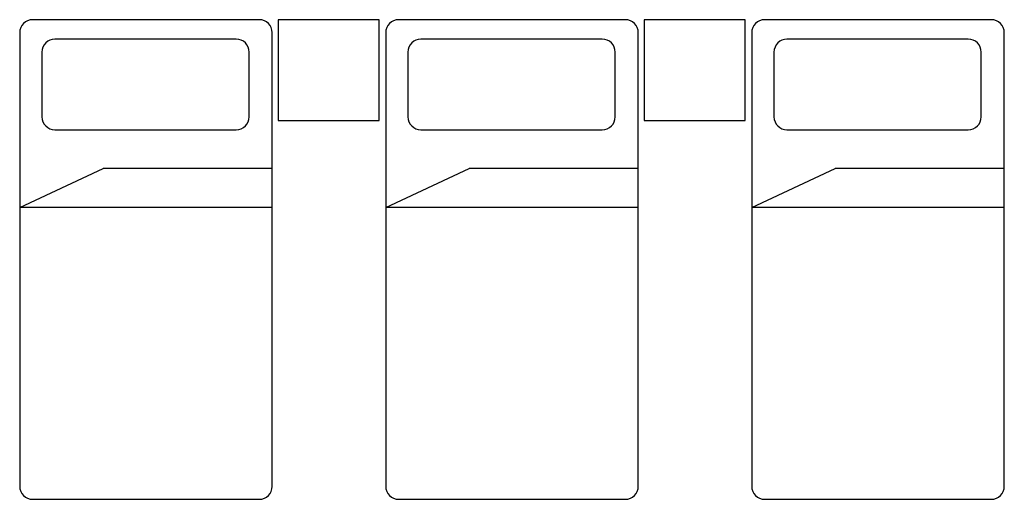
# Model space of a CAD drawing. Extents: x 0.52 to 4.42, y 0.18 to 2.08.
import ezdxf

# ---------------------------------------------------------------- set-up
doc = ezdxf.new("R2010")
doc.units = 0
doc.header["$MEASUREMENT"] = 0
doc.layers.get('0').update_dxf_attribs({"linetype": 'CONTINUOUS'})
doc.layers.add('CAMAS', color=251, linetype='CONTINUOUS')

# ---------------------------------------------------------------- blocks, each defined once
blk = doc.blocks.new('CAM1')
at = {"layer": 'CAMAS'}
for p, q in [((0.4495, 0.9945), (-0.4479, 0.9945)), ((-0.4992, 0.9432), (-0.4992, -0.8542)), ((0.5008, -0.8542), (0.5008, 0.9432)), ((0.3582, 0.9176), (-0.3597, 0.9176)), ((-0.411, 0.8663), (-0.411, 0.6099)), ((0.4095, 0.6099), (0.4095, 0.8663)), ((-0.3597, 0.5586), (0.3582, 0.5586)), ((-0.4992, 0.2509), (-0.1692, 0.4047)), ((0.5008, 0.4047), (-0.1692, 0.4047)), ((0.5008, 0.2509), (-0.4992, 0.2509)), ((-0.4479, -0.9055), (0.4495, -0.9055))]:
    blk.add_line(p, q, dxfattribs=at)
for centre, start, end in [((-0.4479, 0.9432), 90, 180), ((0.4495, 0.9432), 0, 90), ((-0.3597, 0.8663), 90, 180), ((0.3582, 0.8663), 0, 90), ((-0.3597, 0.6099), 180, 270), ((0.3582, 0.6099), 270, 0), ((-0.4479, -0.8542), 180, 270), ((0.4495, -0.8542), 270, 0)]:
    blk.add_arc(centre, 0.0513, start, end, dxfattribs=at)

msp = doc.modelspace()

# ---------------------------------------------------------------- linework, layer by layer
at = {"layer": 'CAMAS', "color": 251}
for points in [[(1.5458, 1.6848), (1.9458, 1.6848), (1.9458, 2.0848), (1.5458, 2.0848)], [(2.9949, 1.6848), (3.3949, 1.6848), (3.3949, 2.0848), (2.9949, 2.0848)]]:
    msp.add_lwpolyline(points, close=True, dxfattribs=at)

# ---------------------------------------------------------------- block references
at = {"color": 1}
msp.add_blockref('CAM1', (1.0215, 1.0903), dxfattribs=at)
at = {"color": 251}
for p in [(2.4706, 1.0903), (3.9197, 1.0903)]:
    msp.add_blockref('CAM1', p, dxfattribs=at)

doc.saveas('drawing.dxf')
